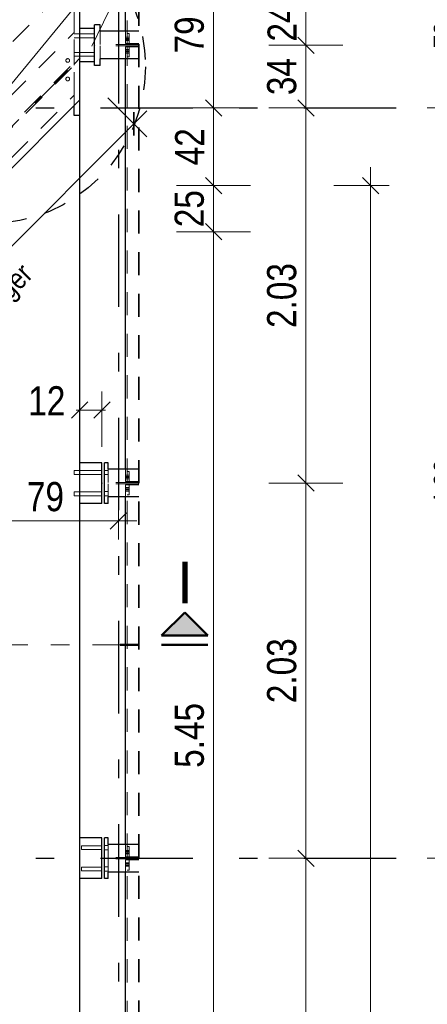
# Model space of a CAD drawing. Header units: millimetres. Extents: x 0 to 102, y -15 to 47.
# Tile 91 of 103: x 48.8 to 51.01, y 31.43 to 36.76. Entities that reach past the tile are written whole.
import ezdxf

# ---------------------------------------------------------------- set-up
doc = ezdxf.new("R2010")
doc.units = ezdxf.units.MM
for name, pattern in [('DASHDOT', [1, 0.5, -0.25, 0, -0.25]), ('DASHDOTX2', [2, 1, -0.5, 0, -0.5]), ('HIDDEN', [0.375, 0.25, -0.125])]:
    doc.linetypes.add(name, pattern=pattern)
doc.layers.add('Achsen', color=7, linetype='Continuous', lineweight=20)
doc.styles.add('Arial', font='arial.ttf')
doc.styles.add('Arial Narrow', font='ARIALN.TTF')
doc.dimstyles.new('Arch_Strakon_dimstyle', dxfattribs={"dimtxt": 15.75, "dimasz": 1, "dimexe": 1.25, "dimexo": 0.0625, "dimgap": 1, "dimtad": 0, "dimzin": 12, "dimdsep": 46, "dimtxsty": 'Arial Narrow', "dimblk": 'Arrowhead_Tick', "dimsah": 1, "dimcen": 0, "dimse1": 1, "dimse2": 1, "dimclrd": 6, "dimclrt": 2, "dimazin": 0, "dimtfac": 1, "dimtdec": 4, "dimtmove": 0, "dimatfit": 3, "dimldrblk": 'NONE', "dimfxl": 1, "dimtvp": 1, "dimtolj": 1, "dimtzin": 0, "dimlwd": 13, "dimarcsym": 2})

# ---------------------------------------------------------------- blocks, each defined once
blk = doc.blocks.new('Arrowhead_Tick')
at = {"color": 0, "linetype": 'Continuous', "lineweight": -2}
for p, q in [((0, 20), (0, -10)), ((-1, 0), (0, 0)), ((10, 0), (0, 0))]:
    blk.add_line(p, q, dxfattribs=at)
at = {"color": 2, "linetype": 'Continuous', "lineweight": 35}
blk.add_line((4.42, 4.42), (-4.42, -4.42), dxfattribs=at)
blk = doc.blocks.new('*D16')
at = {"color": 6, "linetype": 'Continuous', "lineweight": 13}
blk.add_line((50.35, 30.2045), (50.35, 32.2145), dxfattribs=at)
at = {"layer": 'Defpoints', "color": 0}
for p in [(49.246, 32.2245), (50.35, 32.2245), (49.206, 30.1945)]:
    blk.add_point(p, dxfattribs=at)
at = {"color": 6, "lineweight": 13, "xscale": 0.01, "yscale": 0.01, "zscale": 0.01}
for p, rotation in [((50.35, 32.2245), 90), ((50.35, 30.1945), 270)]:
    blk.add_blockref('Arrowhead_Tick', p, dxfattribs=dict(at, rotation=rotation))
at = {"color": 2, "lineweight": 35, "insert": (50.2196, 31.2095), "char_height": 0.1575, "attachment_point": 5, "rotation": 90, "style": 'Arial Narrow'}
blk.add_mtext('\\A1;2.03', dxfattribs=at)
blk = doc.blocks.new('_None')
blk = doc.blocks.new('*D17')
at = {"color": 6, "linetype": 'Continuous', "lineweight": 13}
blk.add_line((50.35, 32.2345), (50.35, 34.2445), dxfattribs=at)
at = {"layer": 'Defpoints', "color": 0}
for p in [(49.246, 34.2545), (50.35, 34.2545), (49.246, 32.2245)]:
    blk.add_point(p, dxfattribs=at)
at = {"color": 6, "lineweight": 13, "xscale": 0.01, "yscale": 0.01, "zscale": 0.01}
for p, rotation in [((50.35, 34.2545), 90), ((50.35, 32.2245), 270)]:
    blk.add_blockref('Arrowhead_Tick', p, dxfattribs=dict(at, rotation=rotation))
at = {"color": 2, "lineweight": 35, "insert": (50.2196, 33.2395), "char_height": 0.1575, "attachment_point": 5, "rotation": 90, "style": 'Arial Narrow'}
blk.add_mtext('\\A1;2.03', dxfattribs=at)
blk = doc.blocks.new('*D18')
at = {"color": 6, "linetype": 'Continuous', "lineweight": 13}
blk.add_line((50.35, 34.2645), (50.35, 36.2745), dxfattribs=at)
at = {"layer": 'Defpoints', "color": 0}
for p in [(50.35, 36.2845), (50.9136, 36.2845), (49.246, 34.2545)]:
    blk.add_point(p, dxfattribs=at)
at = {"color": 6, "lineweight": 13, "xscale": 0.01, "yscale": 0.01, "zscale": 0.01}
for p, rotation in [((50.35, 36.2845), 90), ((50.35, 34.2545), 270)]:
    blk.add_blockref('Arrowhead_Tick', p, dxfattribs=dict(at, rotation=rotation))
at = {"color": 2, "lineweight": 35, "insert": (50.2196, 35.2695), "char_height": 0.1575, "attachment_point": 5, "rotation": 90, "style": 'Arial Narrow'}
blk.add_mtext('\\A1;2.03', dxfattribs=at)
blk = doc.blocks.new('*D34')
at = {"layer": 'Achsen', "color": 6, "linetype": 'Continuous', "lineweight": 13}
blk.add_line((51.2061, 28.1745), (51.2061, 32.2145), dxfattribs=at)
at = {"layer": 'Defpoints', "color": 0}
for p in [(50.9136, 32.2245), (51.2061, 32.2245), (50.9136, 28.1645)]:
    blk.add_point(p, dxfattribs=at)
at = {"layer": 'Achsen', "color": 6, "lineweight": 13, "xscale": 0.01, "yscale": 0.01, "zscale": 0.01}
for p, rotation in [((51.2061, 32.2245), 90), ((51.2061, 28.1645), 270)]:
    blk.add_blockref('Arrowhead_Tick', p, dxfattribs=dict(at, rotation=rotation))
at = {"layer": 'Achsen', "color": 3, "lineweight": 35, "insert": (51.0987, 30.1945), "char_height": 0.1125, "attachment_point": 5, "rotation": 90, "style": 'Arial Narrow'}
blk.add_mtext('\\A1;4.06', dxfattribs=at)
blk = doc.blocks.new('*D35')
at = {"layer": 'Achsen', "color": 6, "linetype": 'Continuous', "lineweight": 13}
blk.add_line((51.2061, 32.2345), (51.2061, 36.2745), dxfattribs=at)
at = {"layer": 'Defpoints', "color": 0}
for p in [(50.9136, 36.2845), (51.2061, 36.2845), (50.9136, 32.2245)]:
    blk.add_point(p, dxfattribs=at)
at = {"layer": 'Achsen', "color": 6, "lineweight": 13, "xscale": 0.01, "yscale": 0.01, "zscale": 0.01}
for p, rotation in [((51.2061, 36.2845), 90), ((51.2061, 32.2245), 270)]:
    blk.add_blockref('Arrowhead_Tick', p, dxfattribs=dict(at, rotation=rotation))
at = {"layer": 'Achsen', "color": 3, "lineweight": 35, "insert": (51.0987, 34.2545), "char_height": 0.1125, "attachment_point": 5, "rotation": 90, "style": 'Arial Narrow'}
blk.add_mtext('\\A1;4.06', dxfattribs=at)
blk = doc.blocks.new('*D36')
at = {"layer": 'Achsen', "color": 6, "linetype": 'Continuous', "lineweight": 13}
blk.add_line((51.2061, 36.2945), (51.2061, 37.0645), dxfattribs=at)
at = {"layer": 'Defpoints', "color": 0}
for p in [(50.9136, 37.0745), (51.2061, 37.0745), (50.9136, 36.2845)]:
    blk.add_point(p, dxfattribs=at)
at = {"layer": 'Achsen', "color": 6, "lineweight": 13, "xscale": 0.01, "yscale": 0.01, "zscale": 0.01}
for p, rotation in [((51.2061, 37.0745), 90), ((51.2061, 36.2845), 270)]:
    blk.add_blockref('Arrowhead_Tick', p, dxfattribs=dict(at, rotation=rotation))
at = {"layer": 'Achsen', "color": 3, "lineweight": 35, "insert": (51.0987, 36.6795), "char_height": 0.1125, "attachment_point": 5, "rotation": 90, "style": 'Arial Narrow'}
blk.add_mtext('\\A1;79', dxfattribs=at)
blk = doc.blocks.new('*D72')
at = {"layer": 'Achsen', "color": 6, "linetype": 'Continuous', "lineweight": 13}
blk.add_line((45.5, 35.8745), (45.5, 37.0645), dxfattribs=at)
at = {"layer": 'Defpoints', "color": 0}
for p in [(45.5, 37.0745), (50.9136, 37.0745), (48.1357, 35.8645)]:
    blk.add_point(p, dxfattribs=at)
at = {"layer": 'Achsen', "color": 6, "lineweight": 13, "xscale": 0.01, "yscale": 0.01, "zscale": 0.01}
for p, rotation in [((45.5, 37.0745), 90), ((45.5, 35.8645), 270)]:
    blk.add_blockref('Arrowhead_Tick', p, dxfattribs=dict(at, rotation=rotation))
at = {"layer": 'Achsen', "color": 2, "lineweight": 35, "insert": (45.3709, 36.4695), "char_height": 0.1575, "attachment_point": 5, "rotation": 90, "style": 'Arial Narrow'}
blk.add_mtext('\\A1;1.21', dxfattribs=at)
blk = doc.blocks.new('*D79')
at = {"layer": 'Achsen', "color": 6, "linetype": 'Continuous', "lineweight": 13}
blk.add_line((48.5557, 34.05), (49.3257, 34.05), dxfattribs=at)
at = {"layer": 'Defpoints', "color": 0}
for p in [(48.5457, 39.0086), (49.3357, 39.0086), (49.3357, 34.05)]:
    blk.add_point(p, dxfattribs=at)
at = {"layer": 'Achsen', "color": 6, "lineweight": 13, "xscale": 0.01, "yscale": 0.01, "zscale": 0.01}
blk.add_blockref('Arrowhead_Tick', (49.3357, 34.05), dxfattribs=at)
at = {"layer": 'Achsen', "color": 6, "lineweight": 13, "xscale": 0.01, "yscale": 0.01, "zscale": 0.01, "rotation": 180}
blk.add_blockref('Arrowhead_Tick', (48.5457, 34.05), dxfattribs=at)
at = {"layer": 'Achsen', "color": 2, "lineweight": 35, "insert": (48.9407, 34.1804), "char_height": 0.1575, "attachment_point": 5, "style": 'Arial Narrow'}
blk.add_mtext('\\A1;79', dxfattribs=at)
blk = doc.blocks.new('*D116')
at = {"layer": 'Achsen', "color": 6, "linetype": 'Continuous', "lineweight": 13}
blk.add_line((49.85, 30.1745), (49.85, 35.6045), dxfattribs=at)
at = {"layer": 'Defpoints', "color": 0}
for p in [(48.1357, 35.6145), (49.85, 35.6145), (47.8859, 30.1645)]:
    blk.add_point(p, dxfattribs=at)
at = {"layer": 'Achsen', "color": 6, "lineweight": 13, "xscale": 0.01, "yscale": 0.01, "zscale": 0.01}
for p, rotation in [((49.85, 35.6145), 90), ((49.85, 30.1645), 270)]:
    blk.add_blockref('Arrowhead_Tick', p, dxfattribs=dict(at, rotation=rotation))
at = {"layer": 'Achsen', "color": 2, "lineweight": 35, "insert": (49.7199, 32.8895), "char_height": 0.1575, "attachment_point": 5, "rotation": 90, "style": 'Arial Narrow'}
blk.add_mtext('\\A1;5.45', dxfattribs=at)
blk = doc.blocks.new('*D117')
at = {"layer": 'Achsen', "color": 6, "linetype": 'Continuous', "lineweight": 13}
blk.add_line((49.85, 35.6245), (49.85, 35.8545), dxfattribs=at)
at = {"layer": 'Defpoints', "color": 0}
for p in [(48.1357, 35.8645), (49.85, 35.8645), (48.1357, 35.6145)]:
    blk.add_point(p, dxfattribs=at)
at = {"layer": 'Achsen', "color": 6, "lineweight": 13, "xscale": 0.01, "yscale": 0.01, "zscale": 0.01}
for p, rotation in [((49.85, 35.8645), 90), ((49.85, 35.6145), 270)]:
    blk.add_blockref('Arrowhead_Tick', p, dxfattribs=dict(at, rotation=rotation))
at = {"layer": 'Achsen', "color": 2, "lineweight": 35, "insert": (49.7196, 35.7395), "char_height": 0.1575, "attachment_point": 5, "rotation": 90, "style": 'Arial Narrow'}
blk.add_mtext('\\A1;25', dxfattribs=at)
blk = doc.blocks.new('*D118')
at = {"layer": 'Achsen', "color": 6, "linetype": 'Continuous', "lineweight": 13}
blk.add_line((50.7, 19.7145), (50.7, 35.8545), dxfattribs=at)
at = {"layer": 'Defpoints', "color": 0}
for p in [(48.1357, 35.8645), (50.7, 35.8645), (48.1355, 19.7045)]:
    blk.add_point(p, dxfattribs=at)
at = {"layer": 'Achsen', "color": 6, "lineweight": 13, "xscale": 0.01, "yscale": 0.01, "zscale": 0.01}
for p, rotation in [((50.7, 35.8645), 90), ((50.7, 19.7045), 270)]:
    blk.add_blockref('Arrowhead_Tick', p, dxfattribs=dict(at, rotation=rotation))
at = {"layer": 'Achsen', "color": 2, "lineweight": 35, "insert": (50.5696, 27.7845), "char_height": 0.1575, "attachment_point": 5, "rotation": 90, "style": 'Arial Narrow'}
blk.add_mtext('\\A1;16.16', dxfattribs=at)
blk = doc.blocks.new('*D397')
at = {"layer": 'Achsen', "color": 6, "linetype": 'Continuous', "lineweight": 13}
blk.add_line((52.65, 19.9445), (52.65, 36.8546), dxfattribs=at)
at = {"layer": 'Defpoints', "color": 0}
for p in [(49.1259, 36.8646), (52.65, 36.8646), (49.126, 19.9345)]:
    blk.add_point(p, dxfattribs=at)
at = {"layer": 'Achsen', "color": 6, "lineweight": 13, "xscale": 0.01, "yscale": 0.01, "zscale": 0.01}
for p, rotation in [((52.65, 36.8646), 90), ((52.65, 19.9345), 270)]:
    blk.add_blockref('Arrowhead_Tick', p, dxfattribs=dict(at, rotation=rotation))
blk = doc.blocks.new('*D439')
at = {"color": 6, "linetype": 'Continuous', "lineweight": 13}
blk.add_line((32.2, 35.6245), (32.2, 36.2745), dxfattribs=at)
at = {"layer": 'Defpoints', "color": 0}
for p in [(32.2, 36.2845), (50.9136, 36.2845), (48.1357, 35.6145)]:
    blk.add_point(p, dxfattribs=at)
at = {"color": 6, "lineweight": 13, "xscale": 0.01, "yscale": 0.01, "zscale": 0.01}
for p, rotation in [((32.2, 36.2845), 90), ((32.2, 35.6145), 270)]:
    blk.add_blockref('Arrowhead_Tick', p, dxfattribs=dict(at, rotation=rotation))
at = {"color": 2, "lineweight": 35, "insert": (32.0696, 35.9495), "char_height": 0.1575, "attachment_point": 5, "rotation": 90, "style": 'Arial Narrow'}
blk.add_mtext('\\A1;67', dxfattribs=at)
blk = doc.blocks.new('*D443')
at = {"color": 6, "linetype": 'Continuous', "lineweight": 13}
blk.add_line((49.85, 35.8745), (49.85, 36.2745), dxfattribs=at)
at = {"layer": 'Defpoints', "color": 0}
for p in [(49.85, 36.2845), (50.9136, 36.2845), (48.1357, 35.8645)]:
    blk.add_point(p, dxfattribs=at)
at = {"color": 6, "lineweight": 13, "xscale": 0.01, "yscale": 0.01, "zscale": 0.01}
for p, rotation in [((49.85, 36.2845), 90), ((49.85, 35.8645), 270)]:
    blk.add_blockref('Arrowhead_Tick', p, dxfattribs=dict(at, rotation=rotation))
at = {"color": 2, "lineweight": 35, "insert": (49.7209, 36.0745), "char_height": 0.1575, "attachment_point": 5, "rotation": 90, "style": 'Arial Narrow'}
blk.add_mtext('\\A1;42', dxfattribs=at)
blk = doc.blocks.new('*D444')
at = {"color": 6, "linetype": 'Continuous', "lineweight": 13}
blk.add_line((49.85, 36.2945), (49.85, 37.0645), dxfattribs=at)
at = {"layer": 'Defpoints', "color": 0}
for p in [(49.85, 37.0745), (50.9136, 37.0745), (50.9136, 36.2845)]:
    blk.add_point(p, dxfattribs=at)
at = {"color": 6, "lineweight": 13, "xscale": 0.01, "yscale": 0.01, "zscale": 0.01}
for p, rotation in [((49.85, 37.0745), 90), ((49.85, 36.2845), 270)]:
    blk.add_blockref('Arrowhead_Tick', p, dxfattribs=dict(at, rotation=rotation))
at = {"color": 2, "lineweight": 35, "insert": (49.7196, 36.6795), "char_height": 0.1575, "attachment_point": 5, "rotation": 90, "style": 'Arial Narrow'}
blk.add_mtext('\\A1;79', dxfattribs=at)
blk = doc.blocks.new('*D508')
at = {"color": 6, "linetype": 'Continuous', "lineweight": 13}
blk.add_line((50.35, 36.6335), (50.35, 36.8545), dxfattribs=at)
at = {"layer": 'Defpoints', "color": 0}
for p in [(49.126, 36.8645), (50.35, 36.8645), (49.206, 36.6235)]:
    blk.add_point(p, dxfattribs=at)
at = {"color": 6, "lineweight": 13, "xscale": 0.01, "yscale": 0.01, "zscale": 0.01}
for p, rotation in [((50.35, 36.8645), 90), ((50.35, 36.6235), 270)]:
    blk.add_blockref('Arrowhead_Tick', p, dxfattribs=dict(at, rotation=rotation))
at = {"color": 2, "lineweight": 35, "insert": (50.2209, 36.744), "char_height": 0.1575, "attachment_point": 5, "rotation": 90, "style": 'Arial Narrow'}
blk.add_mtext('\\A1;24', dxfattribs=at)
blk = doc.blocks.new('*D524')
at = {"color": 6, "linetype": 'Continuous', "lineweight": 13}
blk.add_line((49.136, 30.85), (49.3257, 30.85), dxfattribs=at)
at = {"layer": 'Defpoints', "color": 0}
for p in [(49.3357, 39.0086), (49.126, 32.1145), (49.3357, 30.85)]:
    blk.add_point(p, dxfattribs=at)
at = {"color": 6, "lineweight": 13, "xscale": 0.01, "yscale": 0.01, "zscale": 0.01}
blk.add_blockref('Arrowhead_Tick', (49.3357, 30.85), dxfattribs=at)
at = {"color": 6, "lineweight": 13, "xscale": 0.01, "yscale": 0.01, "zscale": 0.01, "rotation": 180}
blk.add_blockref('Arrowhead_Tick', (49.126, 30.85), dxfattribs=at)
at = {"color": 2, "lineweight": 35, "insert": (49.2309, 30.9791), "char_height": 0.1575, "attachment_point": 5, "style": 'Arial Narrow'}
blk.add_mtext('\\A1;21', dxfattribs=at)
blk = doc.blocks.new('*D567')
at = {"color": 6, "linetype": 'Continuous', "lineweight": 13}
blk.add_line((50.35, 36.2945), (50.35, 36.6135), dxfattribs=at)
at = {"layer": 'Defpoints', "color": 0}
for p in [(49.206, 36.6235), (50.35, 36.6235), (50.9136, 36.2845)]:
    blk.add_point(p, dxfattribs=at)
at = {"color": 6, "lineweight": 13, "xscale": 0.01, "yscale": 0.01, "zscale": 0.01}
for p, rotation in [((50.35, 36.6235), 90), ((50.35, 36.2845), 270)]:
    blk.add_blockref('Arrowhead_Tick', p, dxfattribs=dict(at, rotation=rotation))
at = {"color": 2, "lineweight": 35, "insert": (50.2196, 36.454), "char_height": 0.1575, "attachment_point": 5, "rotation": 90, "style": 'Arial Narrow'}
blk.add_mtext('\\A1;34', dxfattribs=at)
blk = doc.blocks.new('*D569')
at = {"color": 6, "linetype": 'Continuous', "lineweight": 13}
blk.add_line((47.0935, 33.8727), (49.4122, 36.1914), dxfattribs=at)
at = {"layer": 'Defpoints', "color": 0}
for p in [(49.096, 36.5218), (49.4193, 36.1985), (46.8752, 34.0768)]:
    blk.add_point(p, dxfattribs=at)
at = {"color": 6, "lineweight": 13, "xscale": 0.01, "yscale": 0.01, "zscale": 0.01}
for p, rotation in [((49.4193, 36.1985), 45), ((47.0864, 33.8656), 225)]:
    blk.add_blockref('Arrowhead_Tick', p, dxfattribs=dict(at, rotation=rotation))
at = {"color": 2, "lineweight": 35, "insert": (48.1607, 35.1243), "char_height": 0.1575, "attachment_point": 5, "rotation": 45, "style": 'Arial Narrow'}
blk.add_mtext('\\A1;3.30', dxfattribs=at)
blk = doc.blocks.new('*D745')
at = {"color": 6, "linetype": 'Continuous', "lineweight": 13}
for p, q in [((49.116, 34.65), (49.106, 34.65)), ((49.126, 34.65), (49.246, 34.65)), ((49.256, 34.65), (49.266, 34.65))]:
    blk.add_line(p, q, dxfattribs=at)
at = {"layer": 'Defpoints', "color": 0}
for p in [(49.246, 34.65), (49.126, 34.3645), (49.246, 34.3645)]:
    blk.add_point(p, dxfattribs=at)
at = {"color": 6, "lineweight": 13, "xscale": 0.01, "yscale": 0.01, "zscale": 0.01}
blk.add_blockref('Arrowhead_Tick', (49.126, 34.65), dxfattribs=at)
at = {"color": 6, "lineweight": 13, "xscale": 0.01, "yscale": 0.01, "zscale": 0.01, "rotation": 180}
blk.add_blockref('Arrowhead_Tick', (49.246, 34.65), dxfattribs=at)
at = {"color": 2, "lineweight": 35, "insert": (48.9481, 34.7), "char_height": 0.1575, "attachment_point": 5, "style": 'Arial Narrow'}
blk.add_mtext('\\A1;12', dxfattribs=at)

msp = doc.modelspace()

# ---------------------------------------------------------------- hatches: boundary and pattern name
at = {"lineweight": 13, "true_color": 0x0000ff}
msp.add_hatch(color=5, dxfattribs=at).paths.add_polyline_path([(49.6942615, 33.5544245), (49.5692615, 33.4294245), (49.8192615, 33.4294245)])

# ---------------------------------------------------------------- linework, layer by layer
at = {"color": 2, "linetype": 'HIDDEN', "lineweight": 35, "ltscale": 0.5}
msp.add_line((49.4466279, 19.1794708), (49.4466279, 37.4641182), dxfattribs=at)
at = {"color": 6, "linetype": 'HIDDEN', "lineweight": 13, "ltscale": 0.5}
for p, q in [((49.3830518, 36.6330508), (49.3830518, 37.2141182)), ((46.5363844, 34.4156533), (48.9546284, 36.8344546)), ((49.0960163, 36.693053), (49.0960157, 36.8344743)), ((46.6775155, 34.2745222), (49.0960463, 36.693053)), ((49.096017, 36.5304184), (49.0960163, 36.693053)), ((49.1260463, 36.6849743), (49.0961104, 36.6849743)), ((49.1260463, 36.6639743), (49.0961104, 36.6639743)), ((49.2060463, 36.6849743), (49.1260463, 36.6849743)), ((49.2060463, 36.6639743), (49.1260463, 36.6639743)), ((49.2360463, 36.6280508), (49.2360463, 36.6995008)), ((49.3745518, 36.6330508), (49.3745518, 36.6995008)), ((49.3830518, 36.6675508), (49.3745518, 36.6675508)), ((49.3830518, 36.6610508), (49.3745518, 36.6610508)), ((49.3830518, 36.6550508), (49.3745518, 36.6550508)), ((49.3930518, 36.6880508), (49.3830518, 36.6880508)), ((49.3930518, 36.6675508), (49.3830518, 36.6675508)), ((49.3930518, 36.6610508), (49.3830518, 36.6610508)), ((49.3930518, 36.6550508), (49.3830518, 36.6550508)), ((49.3930518, 36.6280508), (49.3930518, 36.6880508)), ((49.4466279, 36.6280508), (49.2360463, 36.6280508)), ((49.2360463, 36.5495008), (49.2360463, 36.6209508)), ((49.4466279, 36.6209508), (49.2360463, 36.6209508)), ((49.3830518, 36.6485508), (49.3745518, 36.6485508)), ((49.4466279, 36.6330508), (49.3745518, 36.6330508)), ((49.3745518, 36.5495008), (49.3745518, 36.6159508)), ((49.4466279, 36.6159508), (49.3745526, 36.6159508)), ((49.3830526, 36.6004508), (49.3745526, 36.6004508)), ((49.3930518, 36.6485508), (49.3830518, 36.6485508)), ((49.3830518, 36.6280508), (49.3830518, 36.6330508)), ((49.3830518, 36.6159508), (49.3830518, 36.6209508)), ((49.3830518, 34.2630208), (49.3830518, 36.6159508)), ((49.3930518, 36.6004508), (49.3830526, 36.6004508)), ((49.3930518, 36.5609508), (49.3930518, 36.6209508)), ((49.1260463, 36.5849743), (49.0961104, 36.5849743)), ((49.1260463, 36.5639743), (49.0961104, 36.5639743)), ((49.2060463, 36.5849743), (49.1260463, 36.5849743)), ((49.2060463, 36.5639743), (49.1260463, 36.5639743)), ((49.3830526, 36.5939508), (49.3745526, 36.5939508)), ((49.3830526, 36.5879508), (49.3745526, 36.5879508)), ((49.3830526, 36.5814508), (49.3745526, 36.5814508)), ((49.3930518, 36.5609508), (49.3830518, 36.5609508)), ((49.3930518, 36.5939508), (49.3830526, 36.5939508)), ((49.3930518, 36.5879508), (49.3830526, 36.5879508)), ((49.3930518, 36.5814508), (49.3830526, 36.5814508)), ((46.7588328, 34.1932049), (49.0960463, 36.5304184)), ((46.7659038, 34.1861339), (49.0960463, 36.5162763)), ((49.0960171, 36.5162763), (49.096017, 36.5304184)), ((49.0960178, 36.3536417), (49.0960171, 36.5162763)), ((46.8472211, 34.1048166), (49.0960463, 36.3536417)), ((49.0960176, 36.2976446), (49.0960178, 36.3536417)), ((49.0960246, 34.319388), (49.0960246, 34.3216675)), ((49.0960264, 34.3159793), (49.0960264, 34.319388)), ((49.0960264, 34.3119604), (49.0960264, 34.3159793)), ((49.0960264, 34.307943), (49.0960264, 34.3119604)), ((49.0960272, 34.3224708), (49.096027, 34.3216675)), ((49.0960271, 34.3159986), (49.0960271, 34.3194028)), ((49.1260463, 34.3224706), (49.0960272, 34.3224708)), ((49.0960272, 34.3216755), (49.0960272, 34.3224708)), ((49.0960301, 34.3216755), (49.09603, 34.3194028)), ((49.2460463, 34.3224701), (49.1260463, 34.3224706)), ((49.2807463, 34.3234592), (49.2607463, 34.3234593)), ((49.2807463, 34.3234592), (49.2607463, 34.3234593)), ((49.2807463, 34.2580208), (49.2807463, 34.3294708)), ((49.3745518, 34.2630208), (49.3745518, 34.3294708)), ((49.3930518, 34.3180208), (49.3830518, 34.3180208)), ((49.3930518, 34.2580208), (49.3930518, 34.3180208)), ((49.0960249, 34.302274), (49.0960248, 34.3045535)), ((49.0960257, 34.3014708), (49.0960258, 34.3022661)), ((49.0960261, 34.3045535), (49.0960264, 34.307943)), ((49.0960269, 34.3045388), (49.096027, 34.307943)), ((49.1260463, 34.3014707), (49.0960271, 34.3014708)), ((49.0960285, 34.302274), (49.0960286, 34.3014708)), ((49.0960296, 34.3045388), (49.0960296, 34.3022661)), ((49.2460463, 34.3014701), (49.1260463, 34.3014707)), ((49.2807463, 34.3004593), (49.2607463, 34.3004593)), ((49.2807463, 34.3004593), (49.2607463, 34.3004593)), ((49.4466279, 34.2580208), (49.2807463, 34.2580208)), ((49.3830526, 34.2975208), (49.3745526, 34.2975208)), ((49.3830526, 34.2910208), (49.3745526, 34.2910208)), ((49.3830526, 34.2850208), (49.3745526, 34.2850208)), ((49.3830526, 34.2785208), (49.3745526, 34.2785208)), ((49.4466279, 34.2630208), (49.3745526, 34.2630208)), ((49.3830518, 34.2580208), (49.3830518, 34.2630208)), ((49.3930518, 34.2975208), (49.3830526, 34.2975208)), ((49.3930518, 34.2910208), (49.3830526, 34.2910208)), ((49.3930518, 34.2850208), (49.3830526, 34.2850208)), ((49.3930518, 34.2785208), (49.3830526, 34.2785208)), ((49.0960189, 34.2066755), (49.0960189, 34.2074708)), ((49.0960255, 34.2009986), (49.0960256, 34.2044028)), ((49.0960264, 34.204388), (49.0960263, 34.2066675)), ((49.0960269, 34.2009793), (49.0960264, 34.204388)), ((49.1260463, 34.2074706), (49.0960268, 34.2074708)), ((49.0960272, 34.2066755), (49.0960272, 34.2044028)), ((49.0960344, 34.2074708), (49.0960345, 34.2066675)), ((49.2460463, 34.2074701), (49.1260463, 34.2074706)), ((49.2807463, 34.2084594), (49.2607463, 34.2084595)), ((49.2807463, 34.2084594), (49.2607463, 34.2084595)), ((49.2807463, 34.1794708), (49.2807463, 34.2509208)), ((49.4466279, 34.2509208), (49.2807463, 34.2509208)), ((49.3745518, 34.1794708), (49.3745518, 34.2459208)), ((49.4466279, 34.2459208), (49.3745526, 34.2459208)), ((49.3830526, 34.2304208), (49.3745526, 34.2304208)), ((49.3830526, 34.2239208), (49.3745526, 34.2239208)), ((49.3830526, 34.2179208), (49.3745526, 34.2179208)), ((49.3830526, 34.2114208), (49.3745526, 34.2114208)), ((49.3830518, 34.2459208), (49.3830518, 34.2509208)), ((49.3830518, 32.2330208), (49.3830518, 34.2459208)), ((49.3930518, 34.2304208), (49.3830526, 34.2304208)), ((49.3930518, 34.2239208), (49.3830526, 34.2239208)), ((49.3930518, 34.2179208), (49.3830526, 34.2179208)), ((49.3930518, 34.2114208), (49.3830526, 34.2114208)), ((49.3930518, 34.1909208), (49.3930518, 34.2509208)), ((49.0960174, 34.1864708), (49.0960174, 34.1872661)), ((49.0960254, 34.1895388), (49.0960254, 34.192943)), ((49.0960266, 34.1895535), (49.0960269, 34.192943)), ((49.0960266, 34.187274), (49.0960266, 34.1895535)), ((49.0960268, 34.1895388), (49.0960267, 34.1872661)), ((49.1260463, 34.1864707), (49.0960267, 34.1864708)), ((49.0960269, 34.1969604), (49.0960269, 34.2009793)), ((49.0960269, 34.192943), (49.0960269, 34.1969604)), ((49.0960357, 34.187274), (49.0960357, 34.1864708)), ((49.2460463, 34.1864701), (49.1260463, 34.1864707)), ((49.2807463, 34.1854594), (49.2607463, 34.1854595)), ((49.2807463, 34.1854594), (49.2607463, 34.1854595)), ((49.3930518, 34.1909208), (49.3830518, 34.1909208)), ((49.1358689, 32.289388), (49.1358689, 32.2916675)), ((49.1359832, 32.2859793), (49.1359832, 32.289388)), ((49.1359833, 32.2819604), (49.1359832, 32.2859793)), ((49.1360272, 32.2924708), (49.136027, 32.2916675)), ((49.1360271, 32.2859986), (49.1360271, 32.2894028)), ((49.2460463, 32.2924703), (49.1360272, 32.2924708)), ((49.1360272, 32.2916755), (49.1360272, 32.2924708)), ((49.1362818, 32.2916755), (49.1362818, 32.2894028)), ((49.2807463, 32.2934592), (49.2607463, 32.2934593)), ((49.2807463, 32.2934592), (49.2607463, 32.2934593)), ((49.2807463, 32.2280208), (49.2807463, 32.2994708)), ((49.3745518, 32.2330208), (49.3745518, 32.2994708)), ((49.3930518, 32.2880208), (49.3830518, 32.2880208)), ((49.3930518, 32.2280208), (49.3930518, 32.2880208)), ((49.1358692, 32.272274), (49.1358692, 32.2745535)), ((49.135983, 32.2745535), (49.1359833, 32.277943)), ((49.1359833, 32.277943), (49.1359833, 32.2819604)), ((49.1360257, 32.2714708), (49.1360258, 32.2722661)), ((49.1360269, 32.2745388), (49.136027, 32.277943)), ((49.2460463, 32.2714703), (49.1360271, 32.2714708)), ((49.1360285, 32.272274), (49.1360286, 32.2714708)), ((49.1362814, 32.2745388), (49.1362813, 32.2722661)), ((49.2807463, 32.2704593), (49.2607463, 32.2704593)), ((49.2807463, 32.2704593), (49.2607463, 32.2704593)), ((49.3830526, 32.2675208), (49.3745526, 32.2675208)), ((49.3830526, 32.2610208), (49.3745526, 32.2610208)), ((49.3830526, 32.2550208), (49.3745526, 32.2550208)), ((49.3830526, 32.2485208), (49.3745526, 32.2485208)), ((49.4466279, 32.2330208), (49.3745526, 32.2330208)), ((49.3830518, 32.2280208), (49.3830518, 32.2330208)), ((49.3930518, 32.2675208), (49.3830526, 32.2675208)), ((49.3930518, 32.2610208), (49.3830526, 32.2610208)), ((49.3930518, 32.2550208), (49.3830526, 32.2550208)), ((49.3930518, 32.2485208), (49.3830526, 32.2485208)), ((49.1360189, 32.1766755), (49.1360189, 32.1774708)), ((49.2460463, 32.1774703), (49.1360268, 32.1774708)), ((49.1360344, 32.1774708), (49.1360345, 32.1766675)), ((49.2807463, 32.1784594), (49.2607463, 32.1784595)), ((49.2807463, 32.1784594), (49.2607463, 32.1784595)), ((49.4466279, 32.2280208), (49.2807463, 32.2280208)), ((49.2807463, 32.1494708), (49.2807463, 32.2209208)), ((49.4466279, 32.2209208), (49.2807463, 32.2209208)), ((49.3745518, 32.1494708), (49.3745518, 32.2159208)), ((49.4466279, 32.2159208), (49.3745526, 32.2159208)), ((49.3830526, 32.2004208), (49.3745526, 32.2004208)), ((49.3830526, 32.1939208), (49.3745526, 32.1939208)), ((49.3830526, 32.1879208), (49.3745526, 32.1879208)), ((49.3830526, 32.1814208), (49.3745526, 32.1814208)), ((49.3830518, 32.2159208), (49.3830518, 32.2209208)), ((49.3830518, 30.2030208), (49.3830518, 32.2159208)), ((49.3930518, 32.2004208), (49.3830526, 32.2004208)), ((49.3930518, 32.1939208), (49.3830526, 32.1939208)), ((49.3930518, 32.1879208), (49.3830526, 32.1879208)), ((49.3930518, 32.1814208), (49.3830526, 32.1814208)), ((49.3930518, 32.1609208), (49.3930518, 32.2209208)), ((49.1358707, 32.174388), (49.1358707, 32.1766675)), ((49.135871, 32.157274), (49.1358709, 32.1595535)), ((49.1359834, 32.1595535), (49.1359838, 32.162943)), ((49.1359837, 32.1709793), (49.1359837, 32.174388)), ((49.1359837, 32.1669604), (49.1359837, 32.1709793)), ((49.1359838, 32.162943), (49.1359837, 32.1669604)), ((49.1360174, 32.1564708), (49.1360174, 32.1572661)), ((49.1360254, 32.1595388), (49.1360254, 32.162943)), ((49.1360255, 32.1709986), (49.1360256, 32.1744028)), ((49.2460463, 32.1564703), (49.1360267, 32.1564708)), ((49.1360357, 32.157274), (49.1360357, 32.1564708)), ((49.1362785, 32.1595388), (49.1362785, 32.1572661)), ((49.136279, 32.1766755), (49.1362789, 32.1744028)), ((49.2807463, 32.1554594), (49.2607463, 32.1554595)), ((49.2807463, 32.1554594), (49.2607463, 32.1554595)), ((49.3930518, 32.1609208), (49.3830518, 32.1609208))]:
    msp.add_line(p, q, dxfattribs=at)
at = {"color": 9, "linetype": 'DASHDOT', "lineweight": 0, "ltscale": 0.5}
for p, q in [((49.0960463, 36.5217762), (49.1292508, 36.5549807)), ((46.7631539, 34.1888838), (49.0960463, 36.5217762)), ((47.3950243, 33.3794245), (49.8192615, 33.3794245))]:
    msp.add_line(p, q, dxfattribs=at)
at = {"color": 9, "linetype": 'Continuous', "lineweight": 0}
for p, q in [((49.6942615, 33.5544245), (49.5692615, 33.4294245)), ((49.8192615, 33.4294245), (49.6942615, 33.5544245)), ((49.5692615, 33.4294245), (49.8192615, 33.4294245))]:
    msp.add_line(p, q, dxfattribs=at)
for centre in [(49.2060463, 36.6235008), (49.2460463, 34.2544708), (49.2460463, 32.224471)]:
    msp.add_circle(centre, 0.00111, dxfattribs=at)
at = {"color": 6, "linetype": 'HIDDEN', "lineweight": 13, "ltscale": 0.5}
for centre in [(49.0611104, 36.5412763), (49.0611104, 36.4412763)]:
    msp.add_circle(centre, 0.01, dxfattribs=at)
at = {"layer": 'Achsen', "color": 5, "linetype": 'Continuous', "lineweight": 18}
for p, q in [((50.534951, 39.3721303), (49.1910505, 36.6191141)), ((35.0306918, 19.7044708), (49.1260462, 36.8644743))]:
    msp.add_line(p, q, dxfattribs=at)
at = {"layer": 'Achsen', "color": 3, "linetype": 'DASHDOTX2', "lineweight": 25, "ltscale": 0.5}
for p, q in [((49.3356957, 39.0086435), (49.3356957, 13.2571345)), ((5.2386957, 36.284471), (50.913591, 36.284471)), ((5.2386957, 32.224471), (50.913591, 32.224471))]:
    msp.add_line(p, q, dxfattribs=at)
at = {"layer": 'Achsen', "color": 3, "linetype": 'Continuous', "lineweight": 25}
for p, q in [((49.3745518, 36.6995008), (49.3745518, 37.2141182)), ((49.1258963, 36.3275232), (49.1258963, 36.8646244)), ((49.1260463, 36.2444743), (49.1260463, 36.8344743)), ((49.2060463, 36.714471), (49.1260463, 36.714471)), ((49.2360463, 36.7345008), (49.2060463, 36.7345008)), ((49.2060463, 36.5145008), (49.2060463, 36.7345008)), ((49.2360463, 36.6995008), (49.2360463, 36.7345008)), ((49.4466279, 36.6995008), (49.2360463, 36.6995008)), ((49.4466279, 36.5495008), (49.2360463, 36.5495008)), ((49.2360463, 36.5145008), (49.2360463, 36.5495008)), ((49.3745518, 34.3294708), (49.3745518, 36.5495008)), ((49.2060463, 36.534471), (49.1260463, 36.534471)), ((49.2360463, 36.5145008), (49.2060463, 36.5145008)), ((48.1358675, 35.3374945), (49.1258963, 36.3275232)), ((49.0960182, 36.2444743), (49.0960176, 36.2976446)), ((49.1258963, 36.3275232), (49.1260463, 36.3276732)), ((49.1260463, 36.2444743), (49.0960463, 36.2444743)), ((49.1260463, 22.1544708), (49.1260463, 36.2444743)), ((49.2460463, 34.3644708), (49.1260463, 34.3644708)), ((49.2460463, 34.1444708), (49.2460463, 34.3644708)), ((49.2807463, 34.3644708), (49.2607463, 34.3644708)), ((49.2607463, 34.1444708), (49.2607463, 34.3644708)), ((49.2807463, 34.3294708), (49.2807463, 34.3644708)), ((49.4466279, 34.3294708), (49.2807463, 34.3294708)), ((49.4466279, 34.1794708), (49.2807463, 34.1794708)), ((49.2807463, 34.1444708), (49.2807463, 34.1794708)), ((49.3745518, 32.2994708), (49.3745518, 34.1794708)), ((49.2460463, 34.1444708), (49.1260463, 34.1444708)), ((49.2807463, 34.1444708), (49.2607463, 34.1444708)), ((49.2460463, 32.3344708), (49.1260463, 32.3344708)), ((49.2460463, 32.1144708), (49.2460463, 32.3344708)), ((49.2807463, 32.3344708), (49.2607463, 32.3344708)), ((49.2607463, 32.1144708), (49.2607463, 32.3344708)), ((49.2807463, 32.2994708), (49.2807463, 32.3344708)), ((49.4466279, 32.2994708), (49.2807463, 32.2994708)), ((49.4466279, 32.1494708), (49.2807463, 32.1494708)), ((49.2807463, 32.1144708), (49.2807463, 32.1494708)), ((49.3745518, 30.2694708), (49.3745518, 32.1494708)), ((49.2460463, 32.1144708), (49.1260463, 32.1144708)), ((49.2807463, 32.1144708), (49.2607463, 32.1144708))]:
    msp.add_line(p, q, dxfattribs=at)
at = {"layer": 'Achsen', "color": 4, "linetype": 'Continuous', "lineweight": 50}
for p, q in [((49.5692615, 33.4294245), (49.6942615, 33.5544245)), ((49.6942615, 33.5544245), (49.8192615, 33.4294245)), ((49.8192615, 33.4294245), (49.5692615, 33.4294245))]:
    msp.add_line(p, q, dxfattribs=at)
at = {"layer": 'Achsen', "color": 4, "linetype": 'DASHDOT', "lineweight": 50, "ltscale": 0.5}
msp.add_line((49.8192615, 33.3794245), (49.2240691, 33.3794245), dxfattribs=at)
at = {"layer": 'Achsen', "color": 3, "linetype": 'HIDDEN', "lineweight": 25, "ltscale": 0.5}
msp.add_circle((48.631313, 36.5075822), 0.85, dxfattribs=at)

# ---------------------------------------------------------------- texts
at = {"color": 3, "lineweight": 25, "style": 'Arial Narrow'}
msp.add_text('Achsmaß Stahlträger', height=0.1125, rotation=45, dxfattribs=at).set_placement((48.0234226, 34.5182819))
at = {"color": 4, "lineweight": 50, "style": 'Arial'}
msp.add_text('I', height=0.225, dxfattribs=at).set_placement((49.6515115, 33.6044245))

# ---------------------------------------------------------------- dimensions: what is measured, and where the dimension line sits
at = {"lineweight": 35}
for base, p1, p2, text, override, picture, middle in [((49.3356957, 30.85), (49.1260463, 32.1144708), (49.3356957, 39.0086435), '21', {"dimscale": 0.01, "dimtxt": 15.75, "dimasz": 1, "dimgap": 5, "dimtad": 1, "dimjust": 0, "dimtih": 0, "dimtoh": 0, "dimdec": 2, "dimdsep": 46, "dimtxsty": 'Arial Narrow', "dimclrd": 6, "dimclrt": 2, "dimtix": 1, "dimtofl": 255, "dimtmove": 0, "dimatfit": 2, "dimfxl": 0, "dimfxlon": 0, "dimtvp": 31.746032, "dimlwd": 13}, '*D524', (49.230871, 30.85)), ((49.2460463, 34.65), (49.1260463, 34.3644708), (49.2460463, 34.3644708), '12', {"dimscale": 0.01, "dimtxt": 15.75, "dimasz": 1, "dimgap": 5, "dimtad": 1, "dimjust": 0, "dimtih": 0, "dimtoh": 0, "dimdec": 5, "dimdsep": 46, "dimtxsty": 'Arial Narrow', "dimclrd": 6, "dimclrt": 2, "dimtix": 0, "dimtofl": 255, "dimtmove": 2, "dimatfit": 2, "dimfxl": 0, "dimfxlon": 0, "dimtvp": 31.746032, "dimlwd": 13}, '*D745', (48.9480713, 34.7))]:
    dim = msp.add_linear_dim(base=base, p1=p1, p2=p2, text=text, dimstyle='Arch_Strakon_dimstyle', override=override, dxfattribs=at)
    dim.commit()
    dim.dimension.update_dxf_attribs({"geometry": picture, "text_midpoint": middle, "dimtype": 160})
for base, p1, p2, angle, text, picture, middle in [((49.85, 37.074471), (50.913591, 36.284471), (50.913591, 37.074471), 90, '79', '*D444', (49.85, 36.679471)), ((50.35, 36.8644743), (49.2060463, 36.6235008), (49.1260462, 36.8644743), 90, '24', '*D508', (50.35, 36.7439876)), ((50.35, 36.6235008), (50.913591, 36.284471), (49.2060463, 36.6235008), 90, '34', '*D567', (50.35, 36.4539859)), ((49.4193189, 36.1985036), (46.8752054, 34.0768323), (49.0960463, 36.5217762), 45, '3.30', '*D569', (48.2528727, 35.0320574)), ((32.2, 36.284471), (48.1356918, 35.6144708), (50.913591, 36.284471), 90, '67', '*D439', (32.2, 35.9494709)), ((49.85, 36.284471), (48.1356918, 35.8644792), (50.913591, 36.284471), 90, '42', '*D443', (49.85, 36.0744751)), ((50.35, 36.284471), (49.2460463, 34.2544708), (50.913591, 36.284471), 90, '2.03', '*D18', (50.35, 35.2694709)), ((50.35, 34.2544708), (49.2460463, 32.224471), (49.2460463, 34.2544708), 90, '2.03', '*D17', (50.35, 33.2394709)), ((50.35, 32.224471), (49.2060463, 30.1944708), (49.2460463, 32.224471), 90, '2.03', '*D16', (50.35, 31.2094709))]:
    dim = msp.add_linear_dim(base=base, p1=p1, p2=p2, angle=angle, text=text, dimstyle='Arch_Strakon_dimstyle', override={"dimscale": 0.01, "dimtxt": 15.75, "dimasz": 1, "dimgap": 5, "dimtad": 1, "dimjust": 0, "dimtih": 0, "dimtoh": 0, "dimdec": 5, "dimdsep": 46, "dimtxsty": 'Arial Narrow', "dimclrd": 6, "dimclrt": 2, "dimtix": 1, "dimtofl": 255, "dimtmove": 0, "dimatfit": 2, "dimfxl": 0, "dimfxlon": 0, "dimtvp": 31.746032, "dimlwd": 13}, dxfattribs=at)
    dim.commit()
    dim.dimension.update_dxf_attribs({"geometry": picture, "text_midpoint": middle, "dimtype": 160})
at = {"layer": 'Achsen', "lineweight": 35}
dim = msp.add_linear_dim(base=(49.3356957, 34.05), p1=(48.5456957, 39.0086435), p2=(49.3356957, 39.0086435), text='79', dimstyle='Arch_Strakon_dimstyle', override={"dimscale": 0.01, "dimtxt": 15.75, "dimasz": 1, "dimgap": 5, "dimtad": 1, "dimjust": 0, "dimtih": 0, "dimtoh": 0, "dimdec": 5, "dimdsep": 46, "dimtxsty": 'Arial Narrow', "dimclrd": 6, "dimclrt": 2, "dimtix": 1, "dimtofl": 255, "dimtmove": 0, "dimatfit": 2, "dimfxl": 0, "dimfxlon": 0, "dimtvp": 31.746032, "dimlwd": 13}, dxfattribs=at)
dim.commit()
dim.dimension.update_dxf_attribs({"geometry": '*D79', "text_midpoint": (48.9406957, 34.05), "dimtype": 160})
for base, p1, p2, text, override, picture, middle in [((45.5, 37.074471), (48.1356918, 35.8644792), (50.913591, 37.074471), '1.21', {"dimscale": 0.01, "dimtxt": 15.75, "dimasz": 1, "dimgap": 5, "dimtad": 1, "dimjust": 0, "dimtih": 0, "dimtoh": 0, "dimdec": 5, "dimdsep": 46, "dimtxsty": 'Arial Narrow', "dimclrd": 6, "dimclrt": 2, "dimtix": 1, "dimtofl": 255, "dimtmove": 0, "dimatfit": 2, "dimfxl": 0, "dimfxlon": 0, "dimtvp": 31.746032, "dimlwd": 13}, '*D72', (45.5, 36.4694751)), ((51.2061006, 37.074471), (50.913591, 36.284471), (50.913591, 37.074471), '79', {"dimscale": 0.01, "dimtxt": 11.25, "dimasz": 1, "dimgap": 5, "dimtad": 1, "dimjust": 0, "dimtih": 0, "dimtoh": 0, "dimdec": 5, "dimdsep": 46, "dimtxsty": 'Arial Narrow', "dimclrd": 6, "dimclrt": 3, "dimtix": 1, "dimtofl": 255, "dimtmove": 0, "dimatfit": 2, "dimfxl": 0, "dimfxlon": 0, "dimtvp": 44.444444, "dimlwd": 13}, '*D36', (51.2061006, 36.679471)), ((52.65, 36.8646244), (49.1260463, 19.9344708), (49.1258963, 36.8646244), ' ', {"dimscale": 0.01, "dimtxt": 15, "dimasz": 1, "dimgap": 5, "dimtad": 1, "dimjust": 0, "dimtih": 0, "dimtoh": 0, "dimdec": 5, "dimdsep": 46, "dimtxsty": 'Arial Narrow', "dimclrd": 6, "dimclrt": 2, "dimtix": 1, "dimtofl": 255, "dimtmove": 0, "dimatfit": 2, "dimfxl": 0, "dimfxlon": 0, "dimtvp": 33.333333, "dimlwd": 13}, '*D397', (52.65, 28.3995476)), ((51.2061006, 36.284471), (50.913591, 32.224471), (50.913591, 36.284471), '4.06', {"dimscale": 0.01, "dimtxt": 11.25, "dimasz": 1, "dimgap": 5, "dimtad": 1, "dimjust": 0, "dimtih": 0, "dimtoh": 0, "dimdec": 5, "dimdsep": 46, "dimtxsty": 'Arial Narrow', "dimclrd": 6, "dimclrt": 3, "dimtix": 1, "dimtofl": 255, "dimtmove": 0, "dimatfit": 2, "dimfxl": 0, "dimfxlon": 0, "dimtvp": 44.444444, "dimlwd": 13}, '*D35', (51.2061006, 34.254471)), ((50.7, 35.8644792), (48.1354615, 19.704471), (48.1356918, 35.8644792), '16.16', {"dimscale": 0.01, "dimtxt": 15.75, "dimasz": 1, "dimgap": 5, "dimtad": 1, "dimjust": 0, "dimtih": 0, "dimtoh": 0, "dimdec": 5, "dimdsep": 46, "dimtxsty": 'Arial Narrow', "dimclrd": 6, "dimclrt": 2, "dimtix": 1, "dimtofl": 255, "dimtmove": 0, "dimatfit": 2, "dimfxl": 0, "dimfxlon": 0, "dimtvp": 31.746032, "dimlwd": 13}, '*D118', (50.7, 27.7844751)), ((49.85, 35.8644792), (48.1356918, 35.6144708), (48.1356918, 35.8644792), '25', {"dimscale": 0.01, "dimtxt": 15.75, "dimasz": 1, "dimgap": 5, "dimtad": 1, "dimjust": 0, "dimtih": 0, "dimtoh": 0, "dimdec": 5, "dimdsep": 46, "dimtxsty": 'Arial Narrow', "dimclrd": 6, "dimclrt": 2, "dimtix": 1, "dimtofl": 255, "dimtmove": 0, "dimatfit": 2, "dimfxl": 0, "dimfxlon": 0, "dimtvp": 31.746032, "dimlwd": 13}, '*D117', (49.85, 35.739475)), ((49.85, 35.6144708), (47.8858675, 30.1644613), (48.1356918, 35.6144708), '5.45', {"dimscale": 0.01, "dimtxt": 15.75, "dimasz": 1, "dimgap": 5, "dimtad": 1, "dimjust": 0, "dimtih": 0, "dimtoh": 0, "dimdec": 5, "dimdsep": 46, "dimtxsty": 'Arial Narrow', "dimclrd": 6, "dimclrt": 2, "dimtix": 1, "dimtofl": 255, "dimtmove": 0, "dimatfit": 2, "dimfxl": 0, "dimfxlon": 0, "dimtvp": 31.746032, "dimlwd": 13}, '*D116', (49.85, 32.889466)), ((51.2061006, 32.224471), (50.913591, 28.164471), (50.913591, 32.224471), '4.06', {"dimscale": 0.01, "dimtxt": 11.25, "dimasz": 1, "dimgap": 5, "dimtad": 1, "dimjust": 0, "dimtih": 0, "dimtoh": 0, "dimdec": 5, "dimdsep": 46, "dimtxsty": 'Arial Narrow', "dimclrd": 6, "dimclrt": 3, "dimtix": 1, "dimtofl": 255, "dimtmove": 0, "dimatfit": 2, "dimfxl": 0, "dimfxlon": 0, "dimtvp": 44.444444, "dimlwd": 13}, '*D34', (51.2061006, 30.194471))]:
    dim = msp.add_linear_dim(base=base, p1=p1, p2=p2, angle=90, text=text, dimstyle='Arch_Strakon_dimstyle', override=override, dxfattribs=at)
    dim.commit()
    dim.dimension.update_dxf_attribs({"geometry": picture, "text_midpoint": middle, "dimtype": 160})

doc.saveas('drawing.dxf')
